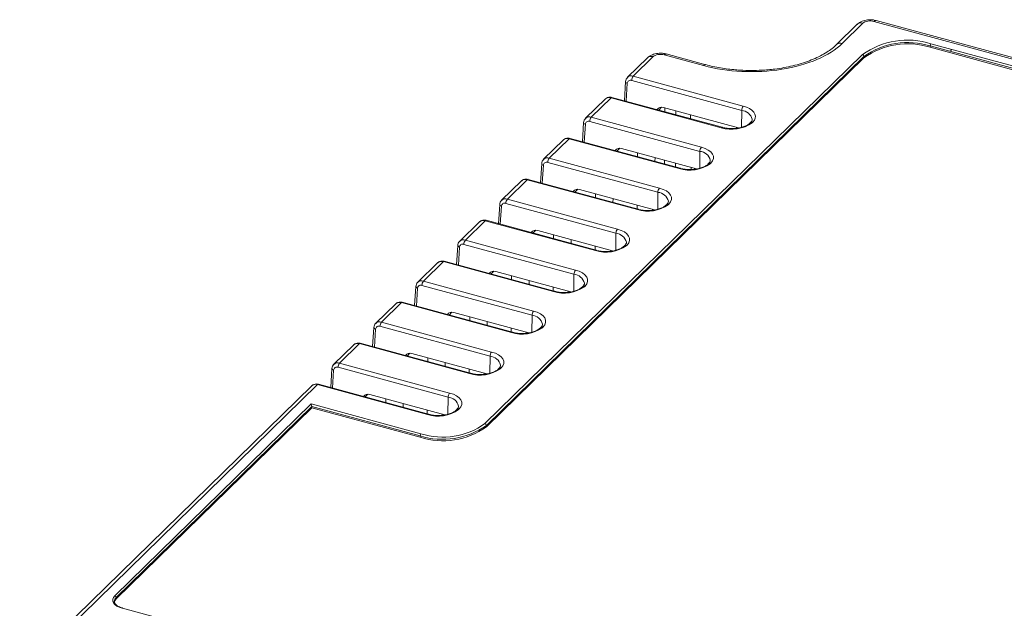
# Model space of a CAD drawing. Header units: millimetres. Extents: x -147 to -39, y 11 to 95.
# Tile 3 of 4: x -140 to -80, y 59 to 95. Entities that reach past the tile are written whole.
import ezdxf

# ---------------------------------------------------------------- set-up
doc = ezdxf.new("R2010")
doc.units = ezdxf.units.MM

msp = doc.modelspace()

# ---------------------------------------------------------------- linework, layer by layer
at = {"color": 7, "linetype": 'Continuous', "lineweight": 15}
for p, q in [((-89.091, 94.257), (-90.363, 93.015)), ((-90.014, 93.086), (-88.745, 94.324)), ((-88.07, 94.432), (-41.074, 81.659)), ((-40.936, 81.711), (-87.946, 94.487)), ((-51.909, 84.042), (-84.633, 92.935)), ((-84.633, 92.935), (-84.633, 92.85)), ((-51.909, 83.956), (-84.633, 92.85)), ((-51.863, 84.173), (-84.586, 93.067)), ((-111.876, 69.852), (-88.774, 92.4)), ((-88.686, 92.29), (-111.787, 69.742)), ((-111.787, 69.656), (-88.686, 92.204)), ((-101.926, 92.213), (-103.155, 91.014)), ((-102.804, 91.086), (-101.581, 92.28)), ((-100.906, 92.388), (-98.502, 91.734)), ((-98.37, 91.788), (-100.782, 92.444)), ((-88.686, 92.204), (-88.686, 92.29)), ((-102.804, 91.086), (-96.067, 89.255)), ((-103.271, 90.753), (-103.346, 89.584)), ((-96.16, 88.995), (-102.898, 90.826)), ((-97.365, 87.959), (-104.102, 89.79)), ((-104.503, 89.698), (-105.721, 88.509)), ((-105.371, 88.581), (-104.155, 89.768)), ((-97.417, 87.937), (-104.155, 89.768)), ((-105.371, 88.581), (-98.634, 86.75)), ((-96.361, 87.919), (-100.948, 89.166)), ((-105.838, 88.248), (-105.913, 87.079)), ((-98.727, 86.49), (-105.465, 88.321)), ((-95.622, 88.252), (-95.665, 88.21)), ((-95.482, 88.281), (-95.525, 88.238)), ((-107.07, 87.193), (-108.288, 86.004)), ((-107.938, 86.075), (-106.721, 87.263)), ((-99.984, 85.432), (-106.721, 87.263)), ((-99.931, 85.453), (-106.669, 87.284)), ((-98.928, 85.414), (-103.515, 86.661)), ((-102.54, 86.396), (-102.542, 86.163)), ((-108.405, 85.743), (-108.48, 84.574)), ((-101.294, 83.985), (-108.031, 85.816)), ((-107.938, 86.075), (-101.201, 84.244)), ((-101.476, 85.873), (-101.47, 86.105)), ((-98.189, 85.747), (-98.232, 85.705)), ((-98.049, 85.775), (-98.092, 85.733)), ((-109.637, 84.688), (-110.855, 83.498)), ((-110.505, 83.57), (-109.288, 84.758)), ((-102.551, 82.926), (-109.288, 84.758)), ((-102.498, 82.948), (-109.236, 84.779)), ((-101.495, 82.909), (-106.082, 84.155)), ((-105.107, 83.891), (-105.109, 83.658)), ((-110.972, 83.237), (-111.047, 82.068)), ((-103.861, 81.479), (-110.598, 83.311)), ((-110.505, 83.57), (-103.767, 81.739)), ((-104.043, 83.368), (-104.037, 83.6)), ((-102.568, 83.2), (-102.57, 82.967)), ((-100.756, 83.242), (-100.799, 83.199)), ((-100.616, 83.27), (-100.659, 83.228)), ((-101.558, 82.896), (-101.557, 82.926)), ((-112.203, 82.182), (-113.422, 80.993)), ((-113.072, 81.065), (-111.855, 82.252)), ((-105.118, 80.421), (-111.855, 82.252)), ((-105.065, 80.443), (-111.803, 82.274)), ((-104.062, 80.403), (-108.649, 81.65)), ((-107.674, 81.385), (-107.676, 81.152)), ((-106.428, 78.974), (-113.165, 80.805)), ((-113.072, 81.065), (-106.334, 79.234)), ((-106.61, 80.863), (-106.604, 81.094)), ((-103.322, 80.736), (-103.366, 80.694)), ((-103.183, 80.765), (-103.226, 80.722)), ((-113.539, 80.732), (-113.613, 79.563)), ((-105.135, 80.695), (-105.137, 80.462)), ((-104.125, 80.391), (-104.124, 80.42)), ((-114.77, 79.677), (-115.989, 78.488)), ((-115.639, 78.559), (-114.422, 79.747)), ((-107.684, 77.916), (-114.422, 79.747)), ((-107.632, 77.937), (-114.369, 79.769)), ((-106.628, 77.898), (-111.216, 79.145)), ((-115.639, 78.559), (-108.901, 76.728)), ((-110.241, 78.88), (-110.243, 78.647)), ((-109.177, 78.357), (-109.17, 78.589)), ((-116.105, 78.227), (-116.18, 77.058)), ((-108.994, 76.469), (-115.732, 78.3)), ((-107.702, 78.19), (-107.704, 77.957)), ((-106.691, 77.886), (-106.691, 77.915)), ((-105.889, 78.231), (-105.932, 78.189)), ((-105.75, 78.259), (-105.793, 78.217)), ((-117.337, 77.172), (-118.556, 75.982)), ((-118.205, 76.054), (-116.989, 77.242)), ((-110.251, 75.411), (-116.989, 77.242)), ((-110.199, 75.432), (-116.936, 77.263)), ((-109.195, 75.393), (-113.782, 76.64)), ((-118.205, 76.054), (-111.468, 74.223)), ((-112.808, 76.375), (-112.81, 76.142)), ((-111.744, 75.852), (-111.737, 76.084)), ((-118.672, 75.722), (-118.747, 74.552)), ((-111.561, 73.964), (-118.299, 75.795)), ((-110.268, 75.685), (-110.27, 75.452)), ((-109.258, 75.38), (-109.257, 75.41)), ((-108.456, 75.726), (-108.499, 75.684)), ((-108.316, 75.754), (-108.36, 75.712)), ((-120.772, 73.549), (-119.556, 74.736)), ((-112.818, 72.905), (-119.556, 74.736)), ((-112.766, 72.927), (-119.503, 74.758)), ((-119.904, 74.667), (-121.122, 73.477)), ((-111.762, 72.888), (-116.349, 74.134)), ((-120.772, 73.549), (-114.035, 71.718)), ((-115.375, 73.869), (-115.377, 73.636)), ((-114.31, 73.347), (-114.304, 73.578)), ((-121.239, 73.216), (-121.314, 72.047)), ((-114.128, 71.458), (-120.866, 73.289)), ((-112.835, 73.179), (-112.837, 72.946)), ((-111.825, 72.875), (-111.824, 72.904)), ((-111.023, 73.22), (-111.066, 73.178)), ((-110.883, 73.249), (-110.926, 73.207)), ((-122.471, 72.161), (-140.345, 54.716)), ((-139.905, 54.875), (-122.122, 72.231)), ((-115.385, 70.4), (-122.122, 72.231)), ((-115.332, 70.422), (-122.07, 72.253)), ((-114.329, 70.382), (-118.916, 71.629)), ((-117.941, 71.364), (-117.943, 71.131)), ((-122.516, 71.055), (-134.533, 59.325)), ((-122.474, 70.899), (-134.445, 59.216)), ((-122.474, 70.814), (-134.445, 59.13)), ((-122.516, 71.055), (-115.794, 69.228)), ((-122.474, 70.899), (-122.474, 70.814)), ((-115.841, 69.097), (-122.474, 70.899)), ((-122.474, 70.814), (-115.841, 69.011)), ((-116.877, 70.841), (-116.871, 71.073)), ((-115.402, 70.674), (-115.404, 70.441)), ((-113.59, 70.715), (-113.633, 70.673)), ((-113.45, 70.743), (-113.493, 70.701)), ((-114.392, 70.37), (-114.391, 70.399)), ((-111.787, 69.742), (-111.787, 69.656)), ((-115.841, 69.097), (-115.841, 69.011)), ((-134.445, 59.216), (-134.445, 59.13)), ((-134.56, 58.975), (-134.56, 58.957)), ((-80.098, 43.908), (-134.047, 58.571))]:
    msp.add_line(p, q, dxfattribs=at)
at = {"color": 8, "linetype": 'Continuous', "lineweight": 15}
for p, q in [((-103.165, 90.653), (-103.235, 89.554)), ((-100.866, 89.144), (-100.868, 88.911)), ((-100.195, 88.728), (-100.193, 88.961)), ((-99.296, 88.483), (-99.298, 88.718)), ((-96.17, 87.957), (-96.16, 88.995)), ((-105.732, 88.147), (-105.802, 87.049)), ((-103.807, 86.507), (-103.632, 86.677)), ((-98.737, 85.452), (-98.727, 86.49)), ((-108.299, 85.642), (-108.369, 84.544)), ((-100.894, 85.948), (-100.896, 85.715)), ((-100.223, 85.533), (-100.221, 85.766)), ((-99.266, 85.38), (-99.267, 85.506)), ((-106.374, 84.001), (-106.199, 84.172)), ((-101.304, 82.947), (-101.294, 83.985)), ((-110.866, 83.137), (-110.936, 82.038)), ((-108.941, 81.496), (-108.766, 81.667)), ((-103.871, 80.442), (-103.861, 81.479)), ((-113.432, 80.631), (-113.503, 79.533)), ((-106.437, 77.936), (-106.428, 78.974)), ((-115.999, 78.126), (-116.069, 77.028)), ((-114.074, 76.485), (-113.899, 76.656)), ((-109.004, 75.431), (-108.994, 76.469)), ((-118.566, 75.621), (-118.636, 74.522)), ((-116.641, 73.98), (-116.466, 74.151)), ((-111.571, 72.926), (-111.561, 73.964)), ((-121.133, 73.115), (-121.203, 72.017)), ((-119.208, 71.475), (-119.033, 71.645)), ((-114.138, 70.42), (-114.128, 71.458))]:
    msp.add_line(p, q, dxfattribs=at)
at = {"color": 144, "linetype": 'Continuous', "lineweight": 0}
for p, q in [((-101.24, 89.012), (-101.065, 89.182)), ((-111.507, 78.991), (-111.333, 79.161))]:
    msp.add_line(p, q, dxfattribs=at)
at = {"color": 7, "linetype": 'Continuous', "lineweight": 15, "flags": 128}
for points in [[(-103.19, 90.973), (-103.165, 91.004), (-103.161, 91.008)], [(-103.271, 90.753), (-103.271, 90.76), (-103.269, 90.764)], [(-96.067, 89.255), (-95.862, 89.187), (-95.683, 89.101), (-95.535, 89.001), (-95.424, 88.889), (-95.352, 88.769), (-95.321, 88.645), (-95.333, 88.519), (-95.388, 88.396), (-95.482, 88.281)], [(-105.838, 88.248), (-105.837, 88.254), (-105.836, 88.259)], [(-105.756, 88.468), (-105.732, 88.498), (-105.728, 88.503)], [(-98.634, 86.75), (-98.405, 86.672), (-98.21, 86.572), (-98.056, 86.455), (-97.95, 86.325), (-97.895, 86.186), (-97.893, 86.045), (-97.945, 85.906), (-98.049, 85.775)], [(-108.405, 85.743), (-108.404, 85.749), (-108.403, 85.754)], [(-108.323, 85.963), (-108.299, 85.993), (-108.294, 85.998)], [(-101.201, 84.244), (-100.972, 84.166), (-100.776, 84.067), (-100.623, 83.95), (-100.516, 83.82), (-100.461, 83.681), (-100.46, 83.54), (-100.512, 83.401), (-100.616, 83.27)], [(-110.972, 83.238), (-110.971, 83.244), (-110.97, 83.249)], [(-110.89, 83.457), (-110.865, 83.488), (-110.861, 83.492)], [(-103.767, 81.739), (-103.538, 81.661), (-103.343, 81.562), (-103.19, 81.445), (-103.083, 81.314), (-103.028, 81.176), (-103.027, 81.034), (-103.079, 80.896), (-103.183, 80.765)], [(-113.539, 80.732), (-113.538, 80.738), (-113.537, 80.743)], [(-113.457, 80.952), (-113.432, 80.983), (-113.428, 80.987)], [(-106.334, 79.234), (-106.105, 79.156), (-105.91, 79.056), (-105.756, 78.939), (-105.65, 78.809), (-105.595, 78.67), (-105.594, 78.529), (-105.646, 78.39), (-105.75, 78.259)], [(-116.024, 78.447), (-115.999, 78.477), (-115.995, 78.482)], [(-116.105, 78.227), (-116.105, 78.233), (-116.104, 78.238)], [(-108.901, 76.728), (-108.672, 76.65), (-108.477, 76.551), (-108.323, 76.434), (-108.217, 76.304), (-108.162, 76.165), (-108.161, 76.024), (-108.213, 75.885), (-108.316, 75.754)], [(-118.59, 75.942), (-118.566, 75.972), (-118.562, 75.976)], [(-118.672, 75.722), (-118.672, 75.728), (-118.67, 75.733)], [(-111.468, 74.223), (-111.239, 74.145), (-111.044, 74.046), (-110.89, 73.929), (-110.784, 73.798), (-110.729, 73.66), (-110.727, 73.518), (-110.779, 73.38), (-110.883, 73.249)], [(-121.239, 73.216), (-121.238, 73.222), (-121.237, 73.227)], [(-121.157, 73.436), (-121.133, 73.467), (-121.128, 73.471)], [(-114.035, 71.718), (-113.806, 71.64), (-113.611, 71.54), (-113.457, 71.423), (-113.351, 71.293), (-113.296, 71.155), (-113.294, 71.013), (-113.346, 70.874), (-113.45, 70.743)]]:
    msp.add_lwpolyline(points, dxfattribs=at)
at = {"color": 8, "linetype": 'Continuous', "lineweight": 15}
for centre, radius, start, end in [((-90.128, 92.751), 0.353, 71.19568, 132.39441), ((-98.392, 91.654), 0.136, 80.78164, 143.69487), ((-102.917, 90.746), 0.358, 71.70746, 132.93322), ((-103.149, 90.776), 0.124, 190.29109, 262.64346), ((-104.269, 89.434), 0.353, 71.12071, 131.5583), ((-104.111, 89.736), 0.0542, 80.83477, 143.86459), ((-105.484, 88.241), 0.358, 71.70746, 132.93322), ((-96.238, 88.254), 0.746, 15.84265, 84.02343), ((-105.716, 88.27), 0.124, 190.29109, 262.64346), ((-95.571, 88.102), 0.143, 71.61959, 130.52429), ((-95.527, 88.145), 0.143, 71.58383, 131.32619), ((-97.373, 87.905), 0.0543, 81.1064, 143.82456), ((-106.836, 86.929), 0.353, 71.12071, 131.5583), ((-106.678, 87.231), 0.0542, 80.83477, 143.86459), ((-98.786, 85.771), 0.722, 14.5493, 85.31677), ((-108.283, 85.765), 0.124, 190.29109, 262.64346), ((-108.05, 85.735), 0.358, 71.70746, 132.93322), ((-98.138, 85.597), 0.143, 71.61959, 130.52429), ((-98.094, 85.639), 0.143, 71.58383, 131.32619), ((-99.94, 85.4), 0.0543, 81.1064, 143.82456), ((-109.402, 84.424), 0.353, 71.12071, 131.5583), ((-109.244, 84.726), 0.0542, 80.83477, 143.86459), ((-101.353, 83.265), 0.722, 14.5493, 85.31677), ((-110.85, 83.26), 0.124, 190.29109, 262.64346), ((-110.617, 83.23), 0.358, 71.70746, 132.93322), ((-100.704, 83.092), 0.143, 71.61959, 130.52429), ((-100.661, 83.134), 0.143, 71.58383, 131.32619), ((-102.507, 82.894), 0.0543, 81.1064, 143.82456), ((-111.969, 81.918), 0.353, 71.12071, 131.5583), ((-111.811, 82.22), 0.0542, 80.83477, 143.86459), ((-103.92, 80.76), 0.722, 14.5493, 85.31677), ((-113.184, 80.725), 0.358, 71.70746, 132.93322), ((-103.228, 80.629), 0.143, 71.58383, 131.32619), ((-113.416, 80.754), 0.124, 190.29109, 262.64346), ((-105.074, 80.389), 0.0543, 81.1064, 143.82456), ((-103.271, 80.586), 0.143, 71.61959, 130.52429), ((-114.536, 79.413), 0.353, 71.12071, 131.5583), ((-114.378, 79.715), 0.0542, 80.83477, 143.86459), ((-106.486, 78.255), 0.722, 14.5493, 85.31677), ((-115.751, 78.22), 0.358, 71.70746, 132.93322), ((-115.983, 78.249), 0.124, 190.29109, 262.64346), ((-107.641, 77.884), 0.0543, 81.1064, 143.82456), ((-105.838, 78.081), 0.143, 71.61959, 130.52429), ((-105.795, 78.124), 0.143, 71.58383, 131.32619), ((-117.103, 76.908), 0.353, 71.12071, 131.5583), ((-116.945, 77.21), 0.0542, 80.83477, 143.86459), ((-118.318, 75.714), 0.358, 71.70746, 132.93322), ((-109.053, 75.749), 0.722, 14.5493, 85.31677), ((-118.55, 75.744), 0.124, 190.29109, 262.64346), ((-110.207, 75.378), 0.0543, 81.1064, 143.82456), ((-108.405, 75.576), 0.143, 71.61959, 130.52429), ((-108.362, 75.618), 0.143, 71.58383, 131.32619), ((-119.67, 74.402), 0.353, 71.12071, 131.5583), ((-119.512, 74.704), 0.0542, 80.83477, 143.86459), ((-120.885, 73.209), 0.358, 71.70746, 132.93322), ((-111.62, 73.244), 0.722, 14.5493, 85.31677), ((-121.117, 73.239), 0.124, 190.29109, 262.64346), ((-112.774, 72.873), 0.0543, 81.1064, 143.82456), ((-110.972, 73.07), 0.143, 71.61959, 130.52429), ((-110.928, 73.113), 0.143, 71.58383, 131.32619), ((-122.237, 71.897), 0.353, 71.12071, 131.5583), ((-122.079, 72.199), 0.0542, 80.83477, 143.86459), ((-114.187, 70.739), 0.722, 14.5493, 85.31677), ((-113.538, 70.565), 0.143, 71.61959, 130.52429), ((-113.495, 70.608), 0.143, 71.58383, 131.32619), ((-115.341, 70.368), 0.0543, 81.1064, 143.82456), ((-134.228, 58.964), 0.332, 130.64064, 177.99746), ((-134.052, 58.544), 0.027, 80.73183, 143.96753)]:
    msp.add_arc(centre, radius, start, end, dxfattribs=at)
at = {"color": 7, "linetype": 'Continuous', "lineweight": 15}
for centre, radius, start, end in [((-86.016, 88.563), 4.726, 72.38388, 125.71107), ((-86.006, 88.51), 4.634, 72.76056, 125.33439), ((-86.017, 88.491), 4.573, 72.38388, 125.71107), ((-84.428, 92.937), 0.204, 140.51294, 180.34344), ((-88.807, 92.283), 0.121, 3.39156, 74.33381), ((-83.173, 92.595), 0.204, 140.51294, 180.34344), ((-102.489, 90.826), 0.409, 140.49954, 179.94405), ((-102.968, 90.641), 0.198, 69.32547, 176.78581), ((-95.752, 88.995), 0.409, 140.49954, 179.94405), ((-105.056, 88.321), 0.409, 140.49954, 179.94405), ((-105.534, 88.136), 0.198, 69.32547, 176.78581), ((-96.775, 89.997), 2.158, 252.69774, 305.40201), ((-103.629, 86.337), 0.343, 70.59638, 144.90793), ((-98.318, 86.49), 0.409, 140.49954, 179.94405), ((-108.101, 85.631), 0.198, 69.32547, 176.78581), ((-107.623, 85.815), 0.409, 140.49954, 179.94405), ((-99.342, 87.492), 2.158, 252.69774, 305.40201), ((-106.196, 83.832), 0.343, 70.59638, 144.90793), ((-100.885, 83.984), 0.409, 140.49954, 179.94405), ((-110.668, 83.126), 0.198, 69.32547, 176.78581), ((-110.19, 83.31), 0.409, 140.49954, 179.94405), ((-101.909, 84.986), 2.158, 252.69774, 305.40201), ((-108.763, 81.327), 0.343, 70.59638, 144.90793), ((-103.452, 81.479), 0.409, 140.49954, 179.94405), ((-113.235, 80.62), 0.198, 69.32547, 176.78581), ((-112.756, 80.805), 0.409, 140.49954, 179.94405), ((-104.476, 82.481), 2.158, 252.69774, 305.40201), ((-106.019, 78.974), 0.409, 140.49954, 179.94405), ((-115.323, 78.3), 0.409, 140.49954, 179.94405), ((-115.802, 78.115), 0.198, 69.32547, 176.78581), ((-107.043, 79.976), 2.158, 252.69774, 305.40201), ((-113.896, 76.316), 0.343, 70.59638, 144.90793), ((-108.586, 76.468), 0.409, 140.49954, 179.94405), ((-117.89, 75.794), 0.409, 140.49954, 179.94405), ((-118.369, 75.61), 0.198, 69.32547, 176.78581), ((-109.61, 77.471), 2.158, 252.69774, 305.40201), ((-116.463, 73.811), 0.343, 70.59638, 144.90793), ((-111.153, 73.963), 0.409, 140.49954, 179.94405), ((-120.457, 73.289), 0.409, 140.49954, 179.94405), ((-120.935, 73.104), 0.198, 69.32547, 176.78581), ((-112.176, 74.965), 2.158, 252.69774, 305.40201), ((-113.719, 71.458), 0.409, 140.49954, 179.94405), ((-119.03, 71.306), 0.343, 70.59638, 144.90793), ((-122.817, 70.89), 0.343, 1.49808, 28.6111), ((-114.743, 72.46), 2.158, 252.69774, 305.40201), ((-114.467, 73.522), 4.634, 252.76056, 305.33439), ((-114.457, 73.37), 4.573, 252.38388, 305.71107), ((-114.456, 73.441), 4.421, 252.38388, 305.71107), ((-111.909, 69.735), 0.121, 3.39156, 74.33381), ((-115.636, 69.098), 0.204, 140.51294, 180.34344), ((-134.228, 58.878), 0.332, 130.64064, 177.99746), ((-134.566, 59.208), 0.121, 3.39157, 74.33294)]:
    msp.add_arc(centre, radius, start, end, dxfattribs=at)
at = {"color": 144, "linetype": 'Continuous', "lineweight": 0}
for centre in [(-101.062, 88.843), (-111.329, 78.821)]:
    msp.add_arc(centre, 0.343, 70.59638, 144.90793, dxfattribs=at)
at = {"color": 7, "linetype": 'Continuous', "lineweight": 15}
for points, knots in [([(-87.933, 94.484), (-88.011, 94.501), (-88.18, 94.538), (-88.484, 94.531), (-88.758, 94.463), (-88.97, 94.36), (-89.056, 94.285), (-89.101, 94.247)], [0, 0, 0, 0, 0.191161, 0.415607, 0.68181, 0.834077, 1, 1, 1, 1]), ([(-88.07, 94.432), (-88.186, 94.463), (-88.326, 94.47), (-88.576, 94.43), (-88.684, 94.384), (-88.745, 94.324)], [0, 0, 0, 0, 0.5, 0.5, 1, 1, 1, 1]), ([(-98.502, 91.734), (-97.028, 91.334), (-95.306, 91.251), (-92.123, 91.758), (-90.791, 92.327), (-90.014, 93.086)], [0, 0, 0, 0, 0.5, 0.5, 1, 1, 1, 1]), ([(-90.37, 93.016), (-90.406, 92.979), (-90.523, 92.859), (-90.783, 92.662), (-91.144, 92.432), (-91.559, 92.218), (-92.017, 92.025), (-92.513, 91.856), (-93.034, 91.715), (-93.575, 91.602), (-94.08, 91.524), (-94.538, 91.475), (-95.016, 91.44), (-95.36, 91.435), (-95.57, 91.432)], [0, 0, 0, 0, 0.040806, 0.133731, 0.22669, 0.31982, 0.41299, 0.505851, 0.597692, 0.686911, 0.776824, 0.841553, 0.902944, 1, 1, 1, 1]), ([(-100.768, 92.44), (-100.846, 92.457), (-101.015, 92.494), (-101.32, 92.487), (-101.594, 92.42), (-101.806, 92.316), (-101.892, 92.242), (-101.937, 92.203)], [0, 0, 0, 0, 0.191165, 0.415656, 0.68184, 0.834083, 1, 1, 1, 1]), ([(-100.906, 92.388), (-101.022, 92.419), (-101.162, 92.426), (-101.412, 92.386), (-101.52, 92.34), (-101.581, 92.28)], [0, 0, 0, 0, 0.5, 0.5, 1, 1, 1, 1]), ([(-95.57, 91.432), (-95.801, 91.436), (-96.127, 91.441), (-96.602, 91.476), (-97.001, 91.517), (-97.465, 91.586), (-97.927, 91.674), (-98.224, 91.751), (-98.37, 91.789)], [0, 0, 0, 0, 0.237719, 0.333889, 0.492809, 0.656555, 0.830751, 1, 1, 1, 1]), ([(-103.16, 91.004), (-103.19, 90.969), (-103.251, 90.897), (-103.264, 90.802), (-103.271, 90.753)], [0, 0, 0, 0, 0.483261, 1, 1, 1, 1]), ([(-104.102, 89.79), (-104.141, 89.797), (-104.232, 89.815), (-104.375, 89.793), (-104.456, 89.734), (-104.495, 89.706)], [0, 0, 0, 0, 0.279458, 0.653314, 1, 1, 1, 1]), ([(-105.727, 88.499), (-105.756, 88.464), (-105.817, 88.392), (-105.831, 88.297), (-105.838, 88.248)], [0, 0, 0, 0, 0.483261, 1, 1, 1, 1]), ([(-95.665, 88.21), (-95.687, 88.19), (-95.751, 88.133), (-95.911, 88.041), (-96.154, 87.955), (-96.416, 87.899), (-96.596, 87.891), (-96.674, 87.887)], [0, 0, 0, 0, 0.120417, 0.351369, 0.584169, 0.820135, 1, 1, 1, 1]), ([(-95.521, 88.451), (-95.521, 88.45), (-95.512, 88.414), (-95.532, 88.36), (-95.595, 88.284), (-95.622, 88.252)], [0, 0, 0, 0, 0.020117, 0.59392, 1, 1, 1, 1]), ([(-96.674, 87.887), (-96.699, 87.885), (-96.827, 87.875), (-97.056, 87.895), (-97.258, 87.93), (-97.354, 87.956), (-97.365, 87.959)], [0, 0, 0, 0, 0.106113, 0.539653, 0.947749, 1, 1, 1, 1]), ([(-106.669, 87.284), (-106.708, 87.292), (-106.799, 87.31), (-106.942, 87.287), (-107.023, 87.229), (-107.061, 87.2)], [0, 0, 0, 0, 0.279458, 0.653314, 1, 1, 1, 1]), ([(-108.294, 85.993), (-108.323, 85.958), (-108.384, 85.887), (-108.398, 85.792), (-108.405, 85.743)], [0, 0, 0, 0, 0.483261, 1, 1, 1, 1]), ([(-98.232, 85.705), (-98.254, 85.685), (-98.318, 85.628), (-98.478, 85.536), (-98.721, 85.449), (-98.983, 85.394), (-99.163, 85.386), (-99.241, 85.382)], [0, 0, 0, 0, 0.120417, 0.351369, 0.584169, 0.820135, 1, 1, 1, 1]), ([(-98.088, 85.946), (-98.088, 85.945), (-98.078, 85.909), (-98.098, 85.855), (-98.162, 85.778), (-98.189, 85.747)], [0, 0, 0, 0, 0.020117, 0.59392, 1, 1, 1, 1]), ([(-99.241, 85.382), (-99.266, 85.38), (-99.394, 85.37), (-99.622, 85.39), (-99.824, 85.425), (-99.921, 85.45), (-99.931, 85.453)], [0, 0, 0, 0, 0.1061131, 0.5396534, 0.947749, 1, 1, 1, 1]), ([(-109.236, 84.779), (-109.275, 84.787), (-109.366, 84.805), (-109.509, 84.782), (-109.589, 84.723), (-109.628, 84.695)], [0, 0, 0, 0, 0.279458, 0.653314, 1, 1, 1, 1]), ([(-110.861, 83.488), (-110.89, 83.453), (-110.951, 83.381), (-110.965, 83.286), (-110.972, 83.237)], [0, 0, 0, 0, 0.483261, 1, 1, 1, 1]), ([(-100.799, 83.199), (-100.821, 83.18), (-100.885, 83.123), (-101.044, 83.031), (-101.288, 82.944), (-101.55, 82.888), (-101.73, 82.88), (-101.808, 82.877)], [0, 0, 0, 0, 0.120417, 0.351369, 0.584169, 0.820135, 1, 1, 1, 1]), ([(-100.655, 83.441), (-100.655, 83.44), (-100.645, 83.404), (-100.665, 83.349), (-100.729, 83.273), (-100.756, 83.242)], [0, 0, 0, 0, 0.020117, 0.59392, 1, 1, 1, 1]), ([(-101.808, 82.877), (-101.833, 82.875), (-101.96, 82.865), (-102.189, 82.885), (-102.391, 82.92), (-102.487, 82.945), (-102.498, 82.948)], [0, 0, 0, 0, 0.106113, 0.539653, 0.947749, 1, 1, 1, 1]), ([(-111.803, 82.274), (-111.842, 82.281), (-111.933, 82.299), (-112.076, 82.277), (-112.156, 82.218), (-112.195, 82.19)], [0, 0, 0, 0, 0.279458, 0.653314, 1, 1, 1, 1]), ([(-113.427, 80.983), (-113.457, 80.948), (-113.518, 80.876), (-113.532, 80.781), (-113.539, 80.732)], [0, 0, 0, 0, 0.483261, 1, 1, 1, 1]), ([(-103.222, 80.935), (-103.221, 80.934), (-103.212, 80.898), (-103.232, 80.844), (-103.296, 80.768), (-103.322, 80.736)], [0, 0, 0, 0, 0.020117, 0.59392, 1, 1, 1, 1]), ([(-104.374, 80.372), (-104.4, 80.37), (-104.527, 80.359), (-104.756, 80.379), (-104.958, 80.414), (-105.054, 80.44), (-105.065, 80.443)], [0, 0, 0, 0, 0.1061131, 0.5396534, 0.947749, 1, 1, 1, 1]), ([(-103.366, 80.694), (-103.388, 80.675), (-103.451, 80.617), (-103.611, 80.525), (-103.855, 80.439), (-104.117, 80.383), (-104.297, 80.375), (-104.374, 80.372)], [0, 0, 0, 0, 0.120417, 0.351369, 0.584169, 0.820135, 1, 1, 1, 1]), ([(-114.369, 79.769), (-114.409, 79.776), (-114.5, 79.794), (-114.642, 79.772), (-114.723, 79.713), (-114.762, 79.684)], [0, 0, 0, 0, 0.279458, 0.653314, 1, 1, 1, 1]), ([(-115.994, 78.477), (-116.024, 78.443), (-116.085, 78.371), (-116.098, 78.276), (-116.105, 78.227)], [0, 0, 0, 0, 0.483261, 1, 1, 1, 1]), ([(-105.789, 78.43), (-105.788, 78.429), (-105.779, 78.393), (-105.799, 78.339), (-105.863, 78.263), (-105.889, 78.231)], [0, 0, 0, 0, 0.020117, 0.59392, 1, 1, 1, 1]), ([(-106.941, 77.866), (-106.966, 77.864), (-107.094, 77.854), (-107.323, 77.874), (-107.525, 77.909), (-107.621, 77.935), (-107.632, 77.937)], [0, 0, 0, 0, 0.1061131, 0.5396534, 0.947749, 1, 1, 1, 1]), ([(-105.932, 78.189), (-105.954, 78.169), (-106.018, 78.112), (-106.178, 78.02), (-106.422, 77.934), (-106.683, 77.878), (-106.863, 77.87), (-106.941, 77.866)], [0, 0, 0, 0, 0.120417, 0.351369, 0.584169, 0.820135, 1, 1, 1, 1]), ([(-116.936, 77.263), (-116.975, 77.271), (-117.067, 77.289), (-117.209, 77.266), (-117.29, 77.207), (-117.329, 77.179)], [0, 0, 0, 0, 0.2794579, 0.6533143, 1, 1, 1, 1]), ([(-118.561, 75.972), (-118.591, 75.937), (-118.652, 75.865), (-118.665, 75.771), (-118.672, 75.722)], [0, 0, 0, 0, 0.4832606, 1, 1, 1, 1]), ([(-108.355, 75.925), (-108.355, 75.924), (-108.346, 75.888), (-108.366, 75.833), (-108.43, 75.757), (-108.456, 75.726)], [0, 0, 0, 0, 0.020117, 0.59392, 1, 1, 1, 1]), ([(-109.508, 75.361), (-109.533, 75.359), (-109.661, 75.349), (-109.89, 75.369), (-110.092, 75.404), (-110.188, 75.429), (-110.199, 75.432)], [0, 0, 0, 0, 0.106113, 0.539653, 0.947749, 1, 1, 1, 1]), ([(-108.499, 75.684), (-108.521, 75.664), (-108.585, 75.607), (-108.745, 75.515), (-108.989, 75.428), (-109.25, 75.373), (-109.43, 75.364), (-109.508, 75.361)], [0, 0, 0, 0, 0.120417, 0.351369, 0.584169, 0.820135, 1, 1, 1, 1]), ([(-119.503, 74.758), (-119.542, 74.766), (-119.633, 74.783), (-119.776, 74.761), (-119.857, 74.702), (-119.896, 74.674)], [0, 0, 0, 0, 0.279458, 0.653314, 1, 1, 1, 1]), ([(-121.128, 73.467), (-121.157, 73.432), (-121.218, 73.36), (-121.232, 73.265), (-121.239, 73.216)], [0, 0, 0, 0, 0.483261, 1, 1, 1, 1]), ([(-112.075, 72.856), (-112.1, 72.854), (-112.228, 72.844), (-112.457, 72.863), (-112.658, 72.898), (-112.755, 72.924), (-112.766, 72.927)], [0, 0, 0, 0, 0.106113, 0.539653, 0.947749, 1, 1, 1, 1]), ([(-111.066, 73.178), (-111.088, 73.159), (-111.152, 73.101), (-111.312, 73.009), (-111.555, 72.923), (-111.817, 72.867), (-111.997, 72.859), (-112.075, 72.856)], [0, 0, 0, 0, 0.120417, 0.351369, 0.584169, 0.820135, 1, 1, 1, 1]), ([(-110.922, 73.42), (-110.922, 73.418), (-110.912, 73.383), (-110.932, 73.328), (-110.996, 73.252), (-111.023, 73.22)], [0, 0, 0, 0, 0.020117, 0.59392, 1, 1, 1, 1]), ([(-122.07, 72.253), (-122.109, 72.26), (-122.2, 72.278), (-122.343, 72.256), (-122.424, 72.197), (-122.462, 72.169)], [0, 0, 0, 0, 0.2794579, 0.6533143, 1, 1, 1, 1]), ([(-113.633, 70.673), (-113.655, 70.653), (-113.719, 70.596), (-113.879, 70.504), (-114.122, 70.418), (-114.384, 70.362), (-114.564, 70.354), (-114.642, 70.35)], [0, 0, 0, 0, 0.120417, 0.351369, 0.584169, 0.820135, 1, 1, 1, 1]), ([(-113.489, 70.914), (-113.489, 70.913), (-113.479, 70.877), (-113.499, 70.823), (-113.563, 70.747), (-113.59, 70.715)], [0, 0, 0, 0, 0.020117, 0.59392, 1, 1, 1, 1]), ([(-114.642, 70.35), (-114.667, 70.348), (-114.794, 70.338), (-115.023, 70.358), (-115.225, 70.393), (-115.322, 70.419), (-115.332, 70.422)], [0, 0, 0, 0, 0.106113, 0.539653, 0.947749, 1, 1, 1, 1]), ([(-134.533, 59.325), (-134.669, 59.193), (-134.697, 59.037), (-134.525, 58.75), (-134.332, 58.63), (-134.074, 58.56)], [0, 0, 0, 0, 0.5, 0.5, 1, 1, 1, 1]), ([(-134.241, 58.64), (-134.245, 58.641), (-134.298, 58.662), (-134.379, 58.712), (-134.474, 58.787), (-134.534, 58.866), (-134.559, 58.931), (-134.56, 58.969), (-134.56, 58.982)], [0, 0, 0, 0, 0.0166734, 0.2270144, 0.4376049, 0.6504396, 0.8751162, 1, 1, 1, 1]), ([(-134.046, 58.572), (-134.067, 58.578), (-134.14, 58.595), (-134.2, 58.622), (-134.241, 58.64)], [0, 0, 0, 0, 0.3036023, 1, 1, 1, 1])]:
    msp.add_open_spline(points, degree=3, knots=knots, dxfattribs=at)
at = {"color": 8, "linetype": 'Continuous', "lineweight": 15}
for points, knots in [([(-88.745, 94.324), (-88.8, 94.333), (-88.911, 94.35), (-89.034, 94.314), (-89.076, 94.262), (-89.088, 94.248)], [0, 0, 0, 0, 0.417064, 0.834127, 1, 1, 1, 1]), ([(-88.07, 94.432), (-88.04, 94.457), (-87.993, 94.497), (-87.955, 94.482), (-87.942, 94.477)], [0, 0, 0, 0, 0.635949, 1, 1, 1, 1]), ([(-101.581, 92.28), (-101.636, 92.289), (-101.747, 92.306), (-101.869, 92.27), (-101.912, 92.218), (-101.924, 92.204)], [0, 0, 0, 0, 0.4170636, 0.8341273, 1, 1, 1, 1]), ([(-100.906, 92.388), (-100.876, 92.413), (-100.829, 92.453), (-100.791, 92.438), (-100.777, 92.433)], [0, 0, 0, 0, 0.635949, 1, 1, 1, 1])]:
    msp.add_open_spline(points, degree=3, knots=knots, dxfattribs=at)

doc.saveas('drawing.dxf')
